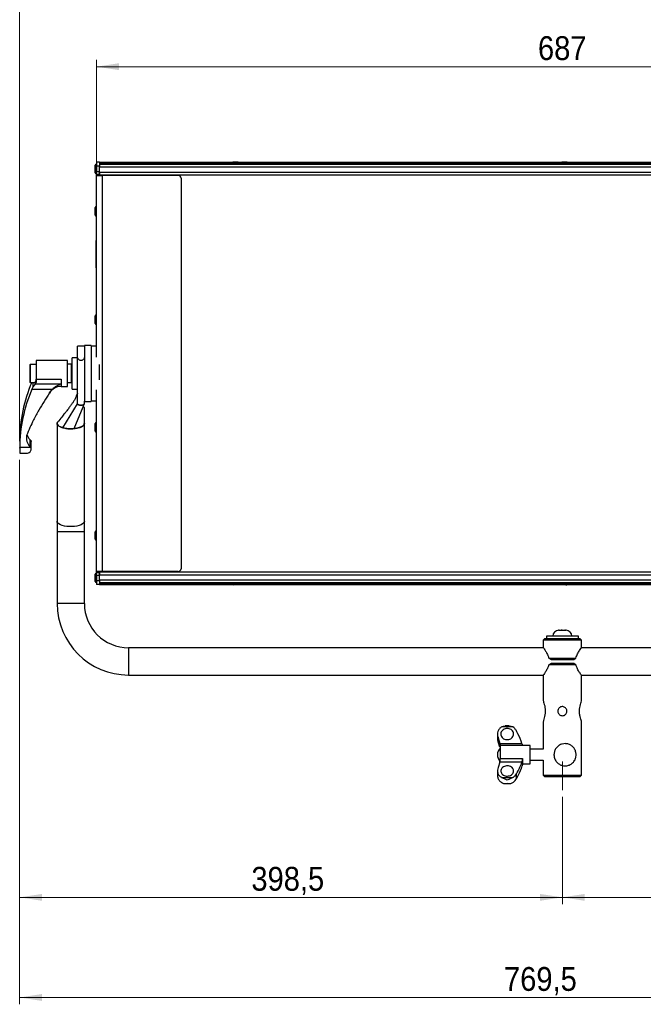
# Model space of a CAD drawing. Header units: millimetres. Extents: x 5 to 589, y 5 to 415.
# Tile 33 of 35: x 406 to 497, y 178 to 322. Entities that reach past the tile are written whole.
import ezdxf

# ---------------------------------------------------------------- set-up
doc = ezdxf.new("R2010")
doc.units = ezdxf.units.MM
doc.linetypes.add('SLD-Centrada-trazos-largos', pattern=[19.05, 15.24, -1.27, 1.27, -1.27])
doc.linetypes.add('SLD-Continua', pattern=[0])
doc.styles.add('SLDTEXTSTYLE1', font='GOTHIC.TTF', dxfattribs={"width": 0.913})
doc.dimstyles.new('SLDDIMSTYLE2', dxfattribs={"dimtxt": 3.5, "dimasz": 3.302, "dimexe": 0, "dimexo": 0.0625, "dimgap": 0.875, "dimtad": 1, "dimlfac": 5, "dimrnd": 1e-09, "dimzin": 12, "dimdsep": 46, "dimtxsty": 'SLDTEXTSTYLE1', "dimsah": 1, "dimcen": 0.09, "dimadec": 0, "dimazin": 3, "dimtfac": 1, "dimtofl": 0, "dimtmove": 0, "dimatfit": 3, "dimfxl": 1, "dimfrac": 2, "dimtolj": 1, "dimtzin": 12, "dimarcsym": 0})

# ---------------------------------------------------------------- blocks, each defined once
blk = doc.blocks.new('_D_3')
at = {"color": 7, "linetype": 'SLD-Continua', "lineweight": 0}
for p, q in [((417.12, 300.41), (417.12, 316.23)), ((417.12, 315.23), (554.52, 315.23)), ((554.52, 300.41), (554.52, 316.23))]:
    blk.add_line(p, q, dxfattribs=at)
at = {"color": 7, "linetype": 'SLD-Continua', "lineweight": 18}
for points in [[(417.12, 315.23), (420.42, 314.72), (420.42, 315.74)], [(554.52, 315.23), (551.22, 315.74), (551.22, 314.72)]]:
    blk.add_solid(points, dxfattribs=at)
at = {"color": 7, "linetype": 'SLD-Continua', "lineweight": 18, "insert": (481.94, 319.7), "char_height": 3.5, "attachment_point": 1, "style": 'SLDTEXTSTYLE1'}
blk.add_mtext('687', dxfattribs=at)
blk = doc.blocks.new('_D_4')
at = {"color": 7, "linetype": 'SLD-Continua', "lineweight": 0}
for p, q in [((405.82, 260.24), (405.82, 328.23)), ((559.72, 263.86), (559.72, 328.23)), ((559.72, 327.23), (405.82, 327.23))]:
    blk.add_line(p, q, dxfattribs=at)
at = {"color": 7, "linetype": 'SLD-Continua', "lineweight": 18}
for points in [[(405.82, 327.23), (409.12, 326.72), (409.12, 327.74)], [(559.72, 327.23), (556.42, 327.74), (556.42, 326.72)]]:
    blk.add_solid(points, dxfattribs=at)
at = {"color": 7, "linetype": 'SLD-Continua', "lineweight": 18, "insert": (476.95, 331.7), "char_height": 3.5, "attachment_point": 1, "style": 'SLDTEXTSTYLE1'}
blk.add_mtext('769,5', dxfattribs=at)
blk = doc.blocks.new('_D_5')
at = {"color": 7, "linetype": 'SLD-Continua', "lineweight": 0}
for p, q in [((405.82, 257.53), (405.82, 192.3)), ((485.52, 208.03), (485.52, 192.3)), ((405.82, 193.3), (485.52, 193.3))]:
    blk.add_line(p, q, dxfattribs=at)
at = {"color": 7, "linetype": 'SLD-Continua', "lineweight": 18}
for points in [[(405.82, 193.3), (409.12, 192.79), (409.12, 193.8)], [(485.52, 193.3), (482.22, 193.8), (482.22, 192.79)]]:
    blk.add_solid(points, dxfattribs=at)
at = {"color": 7, "linetype": 'SLD-Continua', "lineweight": 18, "insert": (439.85, 197.77), "char_height": 3.5, "attachment_point": 1, "style": 'SLDTEXTSTYLE1'}
blk.add_mtext('398,5', dxfattribs=at)
blk = doc.blocks.new('_D_6')
at = {"color": 7, "linetype": 'SLD-Continua', "lineweight": 0}
for p, q in [((559.72, 247.49), (559.72, 192.3)), ((485.52, 208.03), (485.52, 192.3)), ((559.72, 193.3), (485.52, 193.3))]:
    blk.add_line(p, q, dxfattribs=at)
at = {"color": 7, "linetype": 'SLD-Continua', "lineweight": 18}
for points in [[(485.52, 193.3), (488.82, 192.79), (488.82, 193.8)], [(559.72, 193.3), (556.42, 193.8), (556.42, 192.79)]]:
    blk.add_solid(points, dxfattribs=at)
at = {"color": 7, "linetype": 'SLD-Continua', "lineweight": 18, "insert": (518.74, 197.77), "char_height": 3.5, "attachment_point": 1, "style": 'SLDTEXTSTYLE1'}
blk.add_mtext('371', dxfattribs=at)
blk = doc.blocks.new('_D_7')
at = {"color": 7, "linetype": 'SLD-Continua', "lineweight": 0}
for p, q in [((405.82, 257.53), (405.82, 177.6)), ((559.72, 247.49), (559.72, 177.6)), ((559.72, 178.6), (405.82, 178.6))]:
    blk.add_line(p, q, dxfattribs=at)
at = {"color": 7, "linetype": 'SLD-Continua', "lineweight": 18}
for points in [[(405.82, 178.6), (409.12, 178.09), (409.12, 179.11)], [(559.72, 178.6), (556.42, 179.11), (556.42, 178.09)]]:
    blk.add_solid(points, dxfattribs=at)
at = {"color": 7, "linetype": 'SLD-Continua', "lineweight": 18, "insert": (476.95, 183.07), "char_height": 3.5, "attachment_point": 1, "style": 'SLDTEXTSTYLE1'}
blk.add_mtext('769,5', dxfattribs=at)

msp = doc.modelspace()

# ---------------------------------------------------------------- linework, layer by layer
at = {"color": 7, "linetype": 'SLD-Continua', "lineweight": 25}
for p, q in [((416.9224, 299.6516), (416.9224, 300.7516)), ((417.1224, 300.8916), (417.0624, 300.8916)), ((417.0624, 300.1778), (417.0624, 300.8916)), ((417.5224, 301.2016), (417.1224, 301.2016)), ((417.1224, 301.2016), (417.1224, 300.6139)), ((417.5224, 301.2016), (417.5224, 300.6139)), ((437.0116, 301.1714), (417.5224, 301.1714)), ((554.1224, 301.1528), (417.5224, 301.1528)), ((554.1224, 301.1523), (417.5224, 301.1523)), ((417.5224, 301.0852), (554.1224, 301.0852)), ((554.1224, 301.0362), (417.5224, 301.0362)), ((554.1224, 300.8862), (417.5224, 300.8862)), ((554.1224, 300.8833), (417.5224, 300.8833)), ((437.291, 301.2016), (437.1276, 301.2016)), ((437.6839, 301.2016), (437.291, 301.2016)), ((437.9153, 301.2016), (437.6839, 301.2016)), ((437.7699, 301.2298), (437.7699, 301.2016)), ((485.3116, 301.1714), (438.0333, 301.1714)), ((485.5947, 301.2041), (485.5947, 301.2298)), ((486.0199, 301.2016), (485.625, 301.2016)), ((486.2174, 301.2016), (486.0199, 301.2016)), ((533.6116, 301.1714), (486.3333, 301.1714)), ((417.0624, 300.1778), (417.1224, 300.1778)), ((417.0624, 299.5116), (417.0624, 300.1778)), ((417.0624, 299.5116), (417.1224, 299.5116)), ((417.5224, 300.6139), (417.1224, 300.6139)), ((417.1224, 300.6139), (417.1224, 299.8639)), ((417.1224, 299.8639), (417.5224, 299.8639)), ((417.1224, 299.4139), (417.1224, 299.8639)), ((417.5224, 299.4139), (417.1224, 299.4139)), ((417.1224, 299.4139), (417.1224, 299.3139)), ((417.1224, 299.3139), (417.5224, 299.3139)), ((417.1224, 299.2639), (417.1224, 299.3139)), ((417.1224, 299.2639), (417.9224, 299.2639)), ((417.1224, 272.6016), (417.1224, 299.2639)), ((417.5224, 299.8639), (417.5224, 300.6139)), ((417.5224, 300.5138), (554.1224, 300.5138)), ((417.5224, 299.4139), (417.5224, 299.8639)), ((417.5224, 299.7639), (554.1224, 299.7639)), ((417.5224, 299.7639), (417.5224, 299.3616)), ((417.5224, 299.3616), (554.1224, 299.3616)), ((417.5224, 299.3616), (417.5224, 299.3016)), ((417.5224, 299.3016), (417.5224, 299.2639)), ((554.1224, 299.3016), (417.5224, 299.3016)), ((417.5271, 300.5664), (417.5296, 300.5606)), ((417.9224, 299.2639), (417.9224, 241.1393)), ((429.1224, 299.2639), (417.9224, 299.2639)), ((429.5224, 298.8639), (429.5224, 241.5393)), ((416.9224, 293.4516), (416.9224, 294.5516)), ((417.1224, 294.6916), (417.0624, 294.6916)), ((417.0624, 293.9778), (417.0624, 294.6916)), ((417.0624, 293.9778), (417.1224, 293.9778)), ((417.0624, 293.3116), (417.0624, 293.9778)), ((417.0624, 293.3116), (417.1224, 293.3116)), ((417.1224, 289.7232), (417.0224, 289.7232)), ((417.0224, 289.7232), (417.0224, 289.5232)), ((417.0224, 289.5232), (417.1224, 289.5232)), ((417.0224, 289.5232), (417.0224, 285.9232)), ((417.1224, 285.9232), (417.0224, 285.9232)), ((417.0224, 285.9232), (417.0224, 285.7232)), ((417.0224, 285.7232), (417.1224, 285.7232)), ((416.9224, 277.5516), (416.9224, 278.6516)), ((417.1224, 278.7916), (417.0624, 278.7916)), ((417.0624, 278.0778), (417.0624, 278.7916)), ((417.0624, 278.0778), (417.1224, 278.0778)), ((417.0624, 277.4116), (417.0624, 278.0778)), ((417.0624, 277.4116), (417.1224, 277.4116)), ((415.3224, 274.2016), (414.3224, 274.2016)), ((414.3224, 272.6088), (414.3224, 274.2016)), ((416.3224, 274.3016), (415.3224, 274.3016)), ((415.3224, 274.3016), (415.3224, 266.1255)), ((416.3224, 274.3016), (416.3224, 266.1016)), ((417.1224, 274.2016), (416.3224, 274.2016)), ((412.8224, 272.1016), (408.2524, 272.1016)), ((408.2524, 272.1016), (408.2524, 269.0516)), ((412.8224, 269.4592), (412.8224, 272.1016)), ((414.3224, 272.5016), (413.5224, 272.5016)), ((413.5224, 267.9016), (413.5224, 272.5016)), ((414.3224, 270.4656), (414.3224, 272.6088)), ((408.2524, 271.5316), (407.3844, 271.5316)), ((407.3844, 271.5316), (407.3844, 269.6819)), ((413.4414, 271.5516), (412.8224, 271.5516)), ((413.5224, 271.4706), (413.4414, 271.5516)), ((413.4414, 269.6741), (413.4414, 271.5516)), ((414.3224, 268.3746), (414.3224, 270.4656)), ((417.5224, 269.2818), (417.5224, 271.5058)), ((407.3844, 269.6819), (407.3844, 268.8716)), ((407.3844, 268.8716), (407.9982, 268.8716)), ((407.7894, 268.2552), (407.7894, 268.8716)), ((408.2646, 269.3473), (411.8924, 269.3473)), ((411.8924, 269.3218), (408.2658, 269.3218)), ((411.8924, 269.3473), (411.8924, 269.3218)), ((411.8924, 269.3218), (411.8924, 268.6577)), ((412.8224, 268.3016), (412.8224, 269.4592)), ((412.8224, 268.8516), (413.4414, 268.8516)), ((413.4414, 268.8516), (413.4414, 269.6741)), ((413.4414, 268.8516), (413.5224, 268.9326)), ((407.6061, 267.8579), (407.7894, 268.2552)), ((410.6101, 267.8579), (407.6061, 267.8579)), ((408.1155, 268.6577), (411.8924, 268.6577)), ((410.2161, 267.3396), (410.6101, 267.8579)), ((411.8924, 268.6577), (411.8924, 268.6209)), ((411.8924, 268.6209), (411.8924, 268.2976)), ((411.8924, 268.3016), (412.8224, 268.3016)), ((413.5224, 267.9016), (414.3224, 267.9016)), ((414.3224, 265.7565), (414.3224, 268.3746)), ((417.1224, 241.1393), (417.1224, 267.8016)), ((410.2161, 267.3286), (410.2161, 267.3396)), ((414.3224, 267.3194), (414.1288, 266.8401)), ((414.3224, 267.3296), (414.1301, 266.8433)), ((415.3224, 265.7565), (415.3224, 266.1255)), ((415.3224, 266.1016), (416.3224, 266.1016)), ((416.3224, 266.2016), (417.1224, 266.2016)), ((412.1369, 262.2266), (414.3224, 265.7565)), ((413.8198, 262.099), (415.1259, 265.2782)), ((415.1271, 265.2811), (415.2914, 265.6716)), ((415.3054, 265.7049), (415.314, 265.7254)), ((415.3224, 265.7381), (415.3224, 265.7565)), ((411.3224, 262.8559), (411.3224, 248.4939)), ((415.3224, 248.4939), (415.3224, 262.8559)), ((416.9224, 261.7516), (416.9224, 262.8516)), ((417.1224, 262.9916), (417.0624, 262.9916)), ((417.0624, 262.2778), (417.0624, 262.9916)), ((417.0624, 262.2778), (417.1224, 262.2778)), ((417.0624, 261.6116), (417.0624, 262.2778)), ((417.0624, 261.6116), (417.1224, 261.6116)), ((405.8228, 260.3715), (405.8224, 260.2894)), ((405.8224, 260.2894), (405.8224, 259.2367)), ((407.2923, 260.4995), (407.2923, 259.4445)), ((407.4185, 260.3854), (407.4185, 259.3304)), ((407.5224, 259.148), (407.5224, 260.1926)), ((405.8224, 259.2367), (405.8228, 259.3166)), ((405.8224, 259.2367), (405.8224, 258.5342)), ((407.4373, 259.3166), (405.8228, 259.3166)), ((407.5224, 259.1262), (407.5224, 259.148)), ((405.8849, 258.494), (406.8656, 258.494)), ((411.3224, 248.4939), (411.3224, 246.931)), ((415.3224, 246.931), (415.3224, 248.4939)), ((411.3224, 246.931), (411.3224, 236.431)), ((415.3224, 246.931), (411.3224, 246.931)), ((415.3224, 236.431), (415.3224, 246.931)), ((416.9224, 245.8516), (416.9224, 246.9516)), ((417.1224, 247.0916), (417.0624, 247.0916)), ((417.0624, 246.3778), (417.0624, 247.0916)), ((417.0624, 246.3778), (417.1224, 246.3778)), ((417.0624, 245.7116), (417.0624, 246.3778)), ((417.0624, 245.7116), (417.1224, 245.7116)), ((416.9224, 239.6516), (416.9224, 240.7516)), ((417.1224, 240.8916), (417.0624, 240.8916)), ((417.0624, 240.1778), (417.0624, 240.8916)), ((417.0624, 240.1778), (417.1224, 240.1778)), ((417.0624, 239.5116), (417.0624, 240.1778)), ((417.9224, 241.1393), (417.1224, 241.1393)), ((417.1224, 241.0893), (417.1224, 241.1393)), ((417.5224, 241.0893), (417.1224, 241.0893)), ((417.1224, 241.0893), (417.1224, 240.9893)), ((417.1224, 240.9893), (417.5224, 240.9893)), ((417.1224, 240.5393), (417.1224, 240.9893)), ((417.5224, 240.5393), (417.1224, 240.5393)), ((417.1224, 240.5393), (417.1224, 239.7893)), ((417.5224, 241.1393), (417.5224, 241.1016)), ((417.5224, 241.1016), (554.1224, 241.1016)), ((417.5224, 241.1016), (417.5224, 241.0416)), ((554.1224, 241.0416), (417.5224, 241.0416)), ((417.5224, 241.0416), (417.5224, 240.6393)), ((417.5224, 240.5393), (417.5224, 240.9893)), ((417.5224, 240.6393), (554.1224, 240.6393)), ((417.5224, 239.7893), (417.5224, 240.5393)), ((429.1224, 241.1393), (417.9224, 241.1393)), ((417.0624, 239.5116), (417.1224, 239.5116)), ((417.1224, 239.7893), (417.5224, 239.7893)), ((417.1224, 239.7893), (417.1224, 239.2016)), ((417.5224, 239.2016), (417.1224, 239.2016)), ((417.5224, 239.8893), (554.1224, 239.8893)), ((417.5224, 239.7893), (417.5224, 239.2016)), ((417.5224, 239.5198), (554.1224, 239.5198)), ((417.5224, 239.5169), (554.1224, 239.5169)), ((417.5224, 239.3669), (554.1224, 239.3669)), ((554.1224, 239.318), (417.5224, 239.318)), ((417.5224, 239.2508), (554.1224, 239.2508)), ((417.5224, 239.2503), (554.1224, 239.2503)), ((417.5224, 239.2317), (437.0116, 239.2317)), ((437.1295, 239.2016), (437.3609, 239.2016)), ((437.2749, 239.1733), (437.2749, 239.2016)), ((437.3609, 239.2016), (437.7539, 239.2016)), ((437.7539, 239.2016), (437.9173, 239.2016)), ((438.0333, 239.2317), (485.3116, 239.2317)), ((485.4274, 239.2016), (485.6249, 239.2016)), ((485.6249, 239.2016), (486.0199, 239.2016)), ((486.0501, 239.1991), (486.0501, 239.1733)), ((486.3333, 239.2317), (533.6116, 239.2317)), ((415.3224, 236.431), (411.3224, 236.431)), ((483.1744, 231.631), (483.1744, 231.231)), ((483.191, 231.631), (483.1744, 231.631)), ((487.8704, 231.631), (483.191, 231.631)), ((484.9758, 232.494), (484.9944, 232.495)), ((485.0477, 232.495), (484.9758, 232.494)), ((484.9944, 232.495), (485.0695, 232.495)), ((485.4102, 232.494), (485.3383, 232.495)), ((485.3733, 232.495), (485.5442, 232.495)), ((485.5006, 232.495), (485.4102, 232.494)), ((485.9567, 232.494), (485.8663, 232.495)), ((485.9013, 232.495), (485.9971, 232.495)), ((485.9753, 232.495), (485.9567, 232.494)), ((485.9753, 232.495), (486.0482, 232.495)), ((486.0482, 232.495), (486.0488, 232.495)), ((487.8704, 231.231), (487.8704, 231.631)), ((482.7367, 229.931), (421.8224, 229.931)), ((421.8224, 229.931), (421.8224, 227.931)), ((482.9224, 231.231), (482.7224, 231.031)), ((482.7224, 231.031), (482.7224, 229.951)), ((488.3224, 231.031), (482.7224, 231.031)), ((488.1224, 231.231), (482.9224, 231.231)), ((488.3224, 231.031), (488.1224, 231.231)), ((549.2224, 229.931), (488.3081, 229.931)), ((488.3224, 229.9474), (488.3224, 231.031)), ((483.52, 228.431), (487.5248, 228.431)), ((483.52, 228.431), (483.8582, 228.231)), ((487.1866, 228.231), (487.5248, 228.431)), ((421.8224, 227.931), (421.8224, 225.931)), ((483.8582, 227.631), (483.52, 227.431)), ((487.5248, 227.431), (483.52, 227.431)), ((483.8582, 228.231), (487.1866, 228.231)), ((487.1866, 227.631), (483.8582, 227.631)), ((487.5248, 227.431), (487.1866, 227.631)), ((421.8224, 225.931), (482.7367, 225.931)), ((482.7224, 225.9146), (482.7224, 222.1974)), ((488.3081, 225.931), (549.2224, 225.931)), ((488.3224, 222.2084), (488.3224, 225.9146)), ((478.2277, 218.3253), (476.6218, 218.3253)), ((477.7061, 218.4558), (477.1435, 218.4558)), ((482.7224, 219.0515), (482.7224, 215.031)), ((488.3224, 211.231), (488.3224, 219.0615)), ((475.9848, 217.269), (475.9848, 216.6038)), ((476.1174, 216.7324), (476.3365, 215.8732)), ((476.1174, 216.114), (476.1174, 216.7324)), ((476.3365, 215.3244), (476.1174, 216.114)), ((476.3365, 215.8732), (479.5912, 215.8732)), ((476.3912, 215.5802), (476.3912, 213.6913)), ((479.6848, 215.5802), (476.3912, 215.5802)), ((480.7848, 215.581), (479.6848, 215.581)), ((480.7848, 214.9517), (480.7848, 215.581)), ((482.7224, 215.031), (480.7848, 215.031)), ((480.7848, 212.881), (480.7848, 214.9517)), ((476.3365, 213.1376), (476.1174, 212.348)), ((479.5912, 213.1376), (476.3365, 213.1376)), ((476.3912, 213.6913), (479.6848, 213.6913)), ((479.6848, 213.6913), (479.6848, 212.881)), ((479.6848, 212.881), (480.7848, 212.881)), ((480.7848, 213.431), (482.7224, 213.431)), ((482.7224, 213.431), (482.7224, 211.231)), ((475.9848, 211.8562), (475.9848, 211.192)), ((478.772, 210.7437), (478.772, 211.4419)), ((482.7224, 211.231), (482.9224, 211.031)), ((482.7224, 211.231), (488.3224, 211.231)), ((482.9224, 211.031), (488.1224, 211.031)), ((488.1224, 211.031), (488.3224, 211.231)), ((476.6218, 210.8841), (478.2277, 210.8841)), ((477.1435, 210.0062), (477.7061, 210.0062))]:
    msp.add_line(p, q, dxfattribs=at)
at = {"color": 7, "linetype": 'SLD-Centrada-trazos-largos', "lineweight": 18}
msp.add_line((485.5224, 209.031), (485.5224, 213.231), dxfattribs=at)
at = {"color": 7, "linetype": 'SLD-Continua', "lineweight": 25, "flags": 128}
for points in [[(414.3224, 265.7565), (414.3605, 265.6817), (414.4689, 265.6184), (414.6311, 265.576), (414.8224, 265.5611), (415.0138, 265.576), (415.176, 265.6184), (415.2844, 265.6817), (415.3075, 265.7092)], [(414.3224, 265.7381), (414.3605, 265.6633), (414.4689, 265.5999), (414.6311, 265.5576), (414.8224, 265.5427), (415.0138, 265.5576), (415.176, 265.5999), (415.2844, 265.6633), (415.3224, 265.7381)], [(415.3029, 262.9648), (415.3202, 262.8931), (415.3021, 262.7447), (415.2124, 262.6003), (415.0545, 262.4652), (414.8339, 262.3442), (414.5587, 262.2417), (414.2389, 262.1613), (413.8859, 262.1061), (413.5125, 262.078), (413.1323, 262.078), (412.759, 262.1061), (412.406, 262.1613), (412.0861, 262.2417), (411.8109, 262.3442), (411.5904, 262.4652), (411.4324, 262.6003), (411.3428, 262.7447), (411.3247, 262.8931), (411.3788, 263.0402), (411.5032, 263.1806), (411.6119, 263.2609)], [(415.3224, 248.4939), (415.3021, 248.3827), (415.2124, 248.2383), (415.0545, 248.1032), (414.8339, 247.9822), (414.5587, 247.8796), (414.2389, 247.7993), (413.8859, 247.7441), (413.5125, 247.716), (413.1323, 247.716), (412.759, 247.7441), (412.406, 247.7993), (412.0861, 247.8796), (411.8109, 247.9822), (411.5904, 248.1032), (411.4324, 248.2383), (411.3428, 248.3827), (411.3224, 248.4939)]]:
    msp.add_lwpolyline(points, dxfattribs=at)
at = {"color": 7, "linetype": 'SLD-Continua', "lineweight": 25}
for centre, radius, start, end in [((417.0624, 300.7516), 0.14, 90, 180), ((437.5224, 299.4454), 1.8, 102.676405, 108.463032), ((437.5224, 299.4454), 1.8, 71.536968, 79.005014), ((485.8224, 299.4454), 1.8, 102.681473, 108.463032), ((485.8224, 299.4454), 1.8, 71.536968, 77.323595), ((417.0624, 299.6516), 0.14, 180, 270), ((429.1224, 298.8639), 0.4, 0, 90), ((417.0624, 294.5516), 0.14, 90, 180), ((417.0624, 293.4516), 0.14, 180, 270), ((417.0624, 278.6516), 0.14, 90, 180), ((417.0624, 277.5516), 0.14, 180, 270), ((407.3844, 271.4696), 0.062, 90, 180), ((427.9802, 260.2022), 22.1581, 156.96766, 179.562144), ((407.3844, 268.9336), 0.062, 180, 270), ((406.5823, 269.2533), 1.6849, 2.330531, 3.199679), ((427.9819, 259.147), 22.1597, 156.852786, 179.561706), ((411.8944, 266.3596), 1.938, 90.059129, 150), ((428.3642, 252.74), 23.0937, 152.574289, 158.738161), ((417.0624, 262.8516), 0.14, 90, 180), ((417.0624, 261.7516), 0.14, 180, 270), ((408.8763, 260.7669), 2.0634, 170.301109, 219.856037), ((408.9311, 261.8511), 2.1242, 196.514833, 219.5146), ((407.7401, 260.868), 0.5799, 219.454048, 236.324232), ((407.2798, 260.1779), 0.2496, 50.872453, 56.233399), ((407.7401, 259.813), 0.5799, 219.454048, 236.324232), ((407.2798, 259.123), 0.2496, 50.872453, 56.233399), ((417.0624, 246.9516), 0.14, 90, 180), ((417.0624, 245.8516), 0.14, 180, 270), ((429.1224, 241.5393), 0.4, 270, 0), ((417.0624, 240.7516), 0.14, 90, 180), ((417.0624, 239.6516), 0.14, 180, 270), ((437.5224, 240.9577), 1.8, 251.536968, 259.005014), ((437.5224, 240.9577), 1.8, 282.676405, 288.463032), ((485.8224, 240.9577), 1.8, 251.536968, 257.323595), ((485.8224, 240.9577), 1.8, 282.681473, 288.463032), ((421.8224, 236.431), 10.5, 180, 270), ((421.8224, 236.431), 6.5, 180, 270), ((484.9864, 231.631), 0.864, 90, 180), ((486.0584, 231.631), 0.864, 0, 90), ((477.3233, 214.231), 1.3385, 134.134885, 180), ((477.3233, 214.231), 1.3385, 180, 223.870983)]:
    msp.add_arc(centre, radius, start, end, dxfattribs=at)
for points, knots in [([(417.5585, 300.6207), (417.5532, 300.6117), (417.5428, 300.5936), (417.5323, 300.5755), (417.5271, 300.5665)], [0, 0, 0, 0, 0.50076887, 1, 1, 1, 1]), ([(437.7703, 301.2199), (437.7702, 301.2201), (437.7693, 301.2213), (437.7731, 301.2225), (437.7823, 301.2231), (437.7971, 301.2222), (437.8166, 301.22), (437.8395, 301.2166), (437.8568, 301.2135), (437.8655, 301.212)], [0, 0, 0, 0, 0.02734088, 0.18963637, 0.35098443, 0.51445308, 0.67719822, 0.83855352, 1, 1, 1, 1]), ([(437.8655, 301.212), (437.8731, 301.2105), (437.8884, 301.2077), (437.905, 301.2043), (437.9155, 301.202), (437.9154, 301.2017), (437.9153, 301.2016)], [0, 0, 0, 0, 0.24882638, 0.5016569, 0.74677507, 1, 1, 1, 1]), ([(485.4854, 301.212), (485.4775, 301.2105), (485.4614, 301.2077), (485.4428, 301.2043), (485.43, 301.202), (485.4283, 301.2017), (485.4274, 301.2016)], [0, 0, 0, 0, 0.24882638, 0.5016569, 0.74677507, 1, 1, 1, 1]), ([(485.5897, 301.213), (485.5917, 301.2145), (485.5957, 301.2175), (485.5943, 301.2206), (485.5877, 301.2225), (485.5754, 301.2231), (485.5583, 301.2222), (485.5367, 301.22), (485.5123, 301.2166), (485.4944, 301.2135), (485.4854, 301.212)], [0, 0, 0, 0, 0.12559041, 0.25056838, 0.37561668, 0.49993499, 0.62588722, 0.75128197, 0.87560586, 1, 1, 1, 1]), ([(485.625, 301.2016), (485.6176, 301.2017), (485.6027, 301.2021), (485.5891, 301.2046), (485.5836, 301.2084), (485.5877, 301.2114), (485.5897, 301.213)], [0, 0, 0, 0, 0.24738244, 0.49986467, 0.75067775, 1, 1, 1, 1]), ([(415.3224, 272.6088), (415.3131, 272.5397), (415.2954, 272.4088), (415.1774, 272.2464), (415.0384, 272.1448), (414.917, 272.1047), (414.7985, 272.0951), (414.6789, 272.115), (414.5497, 272.1807), (414.438, 272.2839), (414.3445, 272.4307), (414.3303, 272.5453), (414.3224, 272.6088)], [0, 0, 0, 0, 0.14742234, 0.27928039, 0.37682696, 0.45868971, 0.49983161, 0.58265064, 0.66514474, 0.75515692, 0.86430305, 1, 1, 1, 1]), ([(407.3224, 271.4668), (407.3224, 271.4677), (407.3224, 271.4818), (407.3224, 271.3904), (407.3224, 271.1681), (407.3224, 270.9107), (407.3224, 270.68), (407.3224, 270.4289), (407.3224, 270.0972), (407.3224, 269.6941), (407.3224, 269.3519), (407.3224, 269.1397), (407.3224, 269.0182), (407.3224, 268.9428), (407.3224, 268.9369), (407.3224, 268.9339)], [0, 0, 0, 0, 0.00772608, 0.12652947, 0.24533286, 0.30928681, 0.37459795, 0.43990909, 0.50386304, 0.62266643, 0.74146982, 0.80542377, 0.87073491, 0.93604605, 1, 1, 1, 1]), ([(407.9982, 268.8721), (407.9985, 268.872), (408.0202, 268.8534), (408.1132, 268.9261), (408.2083, 269.0743), (408.2416, 269.2332), (408.2524, 269.2846)], [0, 0, 0, 0, 0.00382852, 0.37125457, 0.79636677, 1, 1, 1, 1]), ([(408.2658, 269.3218), (408.2601, 269.1748), (408.25, 268.9153), (408.1562, 268.7356), (408.1155, 268.6577)], [0, 0, 0, 0, 0.56649503, 1, 1, 1, 1]), ([(408.2524, 269.0516), (408.2611, 269.1397), (408.2706, 269.2354), (408.265, 269.3391), (408.2646, 269.3473)], [0, 0, 0, 0, 0.9207189, 1, 1, 1, 1]), ([(408.1155, 268.6577), (408.0479, 268.5568), (407.9598, 268.4251), (407.8217, 268.2873), (407.7894, 268.2552)], [0, 0, 0, 0, 0.766299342, 1, 1, 1, 1]), ([(411.8924, 268.6209), (411.8718, 268.6184), (411.7729, 268.6065), (411.4356, 268.4388), (411.0069, 268.22), (410.6972, 267.9374), (410.6101, 267.8579)], [0, 0, 0, 0, 0.0387361, 0.18587124, 0.77099755, 1, 1, 1, 1]), ([(410.2161, 267.3396), (409.9421, 266.9265), (409.394, 266.0999), (408.5937, 264.7855), (408.1168, 263.8624), (407.866, 263.3769)], [0, 0, 0, 0, 0.32140469, 0.64310098, 1, 1, 1, 1]), ([(414.1288, 266.8401), (414.06, 266.6862), (413.9232, 266.3804), (413.6815, 266.0032), (413.4663, 265.6931), (413.2824, 265.4393), (413.1261, 265.2297), (412.9464, 264.9939), (412.7134, 264.6946), (412.3872, 264.2839), (411.9476, 263.7397), (411.6086, 263.3269), (411.4167, 263.0932)], [0, 0, 0, 0, 0.10821235, 0.21500498, 0.30213357, 0.36105099, 0.41311475, 0.46603953, 0.54716298, 0.65264983, 0.80339875, 1, 1, 1, 1]), ([(415.1283, 265.2255), (415.1263, 265.2253), (415.109, 265.2239), (415.118, 265.2527), (415.1259, 265.2782)], [0, 0, 0, 0, 0.11412103, 1, 1, 1, 1]), ([(415.3228, 262.8546), (415.3227, 263.3184), (415.3227, 263.9968), (415.3225, 264.7149), (415.3225, 264.9861), (415.3225, 265.0517), (415.3224, 265.0925), (415.3218, 265.1618), (415.315, 265.2147), (415.2999, 265.24), (415.2755, 265.2353), (415.266, 265.2334)], [0, 0, 0, 0, 0.45611126, 0.66721215, 0.71088624, 0.72150066, 0.73259652, 0.75798094, 0.82917791, 0.93347142, 1, 1, 1, 1]), ([(411.4211, 263.0928), (411.4133, 263.085), (411.3648, 263.0363), (411.3284, 262.9416), (411.3111, 262.7699), (411.4114, 262.5986), (411.612, 262.4438), (411.7794, 262.3557), (411.9548, 262.2828), (412.0677, 262.2479), (412.1369, 262.2266)], [0, 0, 0, 0, 0.02600797, 0.16140175, 0.29223587, 0.55656711, 0.69156422, 0.82651447, 0.89382218, 1, 1, 1, 1]), ([(412.1369, 262.2266), (412.331, 262.1817), (412.7193, 262.0918), (413.3237, 262.0624), (413.6819, 262.0889), (413.8198, 262.099)], [0, 0, 0, 0, 0.38084306, 0.76167878, 1, 1, 1, 1]), ([(413.8198, 262.099), (414.0328, 262.1293), (414.4589, 262.1898), (414.948, 262.3788), (415.2677, 262.6075), (415.299, 262.7752), (415.3139, 262.8551)], [0, 0, 0, 0, 0.256408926, 0.512867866, 0.767792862, 1, 1, 1, 1]), ([(407.4373, 260.3715), (407.4565, 260.3524), (407.4948, 260.3143), (407.5192, 260.2486), (407.5216, 260.2071), (407.5224, 260.1926)], [0, 0, 0, 0, 0.39341664, 0.78690859, 1, 1, 1, 1]), ([(406.8656, 258.4942), (406.866, 258.4941), (406.9522, 258.4841), (407.1262, 258.5236), (407.3472, 258.6414), (407.4957, 258.857), (407.5141, 259.0423), (407.5224, 259.1262)], [0, 0, 0, 0, 0.00103442, 0.25306125, 0.55529242, 0.79863557, 1, 1, 1, 1]), ([(407.5224, 259.148), (407.5197, 259.1722), (407.5143, 259.2208), (407.4788, 259.279), (407.4481, 259.3068), (407.4373, 259.3166)], [0, 0, 0, 0, 0.39336764, 0.78682109, 1, 1, 1, 1]), ([(405.8224, 258.5342), (405.8274, 258.5145), (405.8341, 258.4881), (405.8747, 258.5), (405.8849, 258.5031)], [0, 0, 0, 0, 0.74810412, 1, 1, 1, 1]), ([(417.5228, 239.7823), (417.528, 239.7914), (417.5385, 239.8095), (417.549, 239.8276), (417.5542, 239.8366)], [0, 0, 0, 0, 0.50005614, 1, 1, 1, 1]), ([(417.5489, 239.8541), (417.5499, 239.8465), (417.5517, 239.8322), (417.5534, 239.8387), (417.5542, 239.8417)], [0, 0, 0, 0, 0.53195506, 1, 1, 1, 1]), ([(437.1794, 239.1912), (437.1718, 239.1926), (437.1564, 239.1955), (437.1398, 239.1988), (437.1293, 239.2011), (437.1294, 239.2014), (437.1295, 239.2016)], [0, 0, 0, 0, 0.24882638, 0.5016569, 0.74677507, 1, 1, 1, 1]), ([(437.2746, 239.1833), (437.2747, 239.1831), (437.2755, 239.1818), (437.2717, 239.1807), (437.2625, 239.1801), (437.2477, 239.1809), (437.2282, 239.1831), (437.2053, 239.1865), (437.188, 239.1896), (437.1794, 239.1912)], [0, 0, 0, 0, 0.02734088, 0.18963637, 0.35098443, 0.51445308, 0.67719822, 0.83855352, 1, 1, 1, 1]), ([(486.0199, 239.2016), (486.0272, 239.2014), (486.0421, 239.2011), (486.0557, 239.1985), (486.0613, 239.1948), (486.0572, 239.1917), (486.0551, 239.1902)], [0, 0, 0, 0, 0.24738244, 0.49986467, 0.75067775, 1, 1, 1, 1]), ([(486.0551, 239.1902), (486.0531, 239.1886), (486.0492, 239.1856), (486.0506, 239.1825), (486.0571, 239.1806), (486.0694, 239.1801), (486.0866, 239.1809), (486.1081, 239.1831), (486.1326, 239.1865), (486.1505, 239.1896), (486.1594, 239.1912)], [0, 0, 0, 0, 0.12559041, 0.25056838, 0.37561668, 0.49993499, 0.62588722, 0.75128197, 0.87560586, 1, 1, 1, 1]), ([(486.1594, 239.1912), (486.1674, 239.1926), (486.1834, 239.1955), (486.202, 239.1988), (486.2149, 239.2011), (486.2166, 239.2014), (486.2174, 239.2016)], [0, 0, 0, 0, 0.24882638, 0.5016569, 0.74677507, 1, 1, 1, 1]), ([(482.7224, 229.951), (482.7352, 229.9335), (482.7606, 229.8986), (482.9459, 229.6332), (483.1563, 229.2991), (483.3417, 228.9403), (483.4549, 228.6678), (483.5041, 228.4888), (483.52, 228.431)], [0, 0, 0, 0, 0.21314207, 0.42549229, 0.65730345, 0.79330828, 0.93333468, 1, 1, 1, 1]), ([(487.5248, 228.431), (487.557, 228.5397), (487.6225, 228.7609), (487.8036, 229.1487), (488.0384, 229.5442), (488.2259, 229.8158), (488.3007, 229.921), (488.3326, 229.9653), (488.3207, 229.9486), (488.3198, 229.9474)], [0, 0, 0, 0, 0.126606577, 0.257540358, 0.512398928, 0.7500868, 0.867923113, 0.990394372, 1, 1, 1, 1]), ([(483.52, 227.431), (483.4878, 227.3223), (483.4223, 227.1011), (483.2412, 226.7133), (483.0064, 226.3178), (482.8189, 226.0462), (482.7441, 225.941), (482.7122, 225.8967), (482.7241, 225.9134), (482.725, 225.9146)], [0, 0, 0, 0, 0.12660658, 0.25754036, 0.51239893, 0.7500868, 0.86792311, 0.99039437, 1, 1, 1, 1]), ([(488.3198, 225.9146), (488.3102, 225.9278), (488.2907, 225.9545), (488.1245, 226.1914), (487.9255, 226.5011), (487.7423, 226.8415), (487.6115, 227.131), (487.5511, 227.34), (487.5248, 227.431)], [0, 0, 0, 0, 0.195492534, 0.39632553, 0.623706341, 0.757240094, 0.894388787, 1, 1, 1, 1]), ([(482.7299, 222.1974), (482.7276, 222.1922), (482.7155, 222.1649), (482.7729, 221.9718), (482.8719, 221.6266), (482.9817, 221.1443), (483.0219, 220.5996), (482.9722, 220.0786), (482.8706, 219.6241), (482.7537, 219.2427), (482.7331, 219.1153), (482.7228, 219.0515)], [0, 0, 0, 0, 0.025648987, 0.135789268, 0.253389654, 0.382561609, 0.510775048, 0.626830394, 0.7435034, 0.871558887, 1, 1, 1, 1]), ([(484.8577, 220.631), (484.8649, 220.7046), (484.8791, 220.8516), (484.9901, 221.0482), (485.1552, 221.2004), (485.3646, 221.2899), (485.5904, 221.3046), (485.8058, 221.2456), (485.9904, 221.1203), (486.1257, 220.9394), (486.1937, 220.7223), (486.1859, 220.4971), (486.1065, 220.289), (485.9635, 220.1171), (485.7632, 219.9962), (485.5311, 219.9524), (485.3018, 219.991), (485.1049, 220.0979), (484.9537, 220.2641), (484.8701, 220.4523), (484.8613, 220.5794), (484.8577, 220.631)], [0, 0, 0, 0, 0.052654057, 0.10527163, 0.158830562, 0.213045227, 0.266257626, 0.318413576, 0.371016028, 0.424902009, 0.478988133, 0.531778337, 0.583820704, 0.636801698, 0.69095582, 0.749915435, 0.802593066, 0.855236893, 0.908765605, 0.96298919, 1, 1, 1, 1]), ([(488.3166, 219.0615), (488.3184, 219.0651), (488.3312, 219.0899), (488.2757, 219.277), (488.1778, 219.6183), (488.0666, 220.0962), (488.0229, 220.6404), (488.0685, 221.162), (488.1725, 221.6256), (488.2753, 221.9863), (488.338, 222.1888), (488.3214, 222.2078), (488.3209, 222.2084)], [0, 0, 0, 0, 0.01903392, 0.13145734, 0.24845789, 0.37727515, 0.50589077, 0.62228949, 0.73859936, 0.86622904, 0.99592471, 1, 1, 1, 1]), ([(476.6218, 218.3253), (476.4962, 218.2338), (476.2451, 218.0509), (476.0259, 217.6565), (475.9581, 217.2268), (476.0286, 216.9127), (476.1054, 216.7567), (476.1174, 216.7324)], [0, 0, 0, 0, 0.23808519, 0.47613637, 0.71508209, 0.95561512, 1, 1, 1, 1]), ([(476.6218, 218.3253), (476.6771, 218.3521), (476.8, 218.4117), (476.9754, 218.4568), (477.0959, 218.445), (477.1435, 218.4404)], [0, 0, 0, 0, 0.33107027, 0.73570366, 1, 1, 1, 1]), ([(477.7061, 218.4404), (477.7536, 218.445), (477.8741, 218.4568), (478.0495, 218.4117), (478.1724, 218.3521), (478.2277, 218.3253)], [0, 0, 0, 0, 0.26429635, 0.66893441, 1, 1, 1, 1]), ([(478.772, 217.7183), (478.7012, 217.8488), (478.5713, 218.0879), (478.3351, 218.2511), (478.2277, 218.3253)], [0, 0, 0, 0, 0.54557393, 1, 1, 1, 1]), ([(478.3521, 217.1535), (478.3269, 217.0631), (478.2766, 216.8823), (478.077, 216.6583), (477.8115, 216.5024), (477.5003, 216.4333), (477.1811, 216.4584), (476.8893, 216.5751), (476.6579, 216.7702), (476.5129, 217.0216), (476.4707, 217.301), (476.5361, 217.5769), (476.7017, 217.8183), (476.9488, 217.9978), (477.2496, 218.0953), (477.5701, 218.0998), (477.8742, 218.0107), (478.128, 217.8381), (478.3009, 217.6017), (478.3709, 217.3611), (478.3573, 217.2112), (478.3521, 217.1535)], [0, 0, 0, 0, 0.05368873, 0.10737745, 0.16106618, 0.21475491, 0.26844363, 0.32213236, 0.37582109, 0.42950982, 0.48319854, 0.53688727, 0.590576, 0.64426472, 0.69795345, 0.75164218, 0.8053309, 0.85901963, 0.91270836, 0.96639708, 1, 1, 1, 1]), ([(479.5912, 215.8732), (479.4136, 216.359), (479.1831, 216.9897), (478.8489, 217.5821), (478.772, 217.7183)], [0, 0, 0, 0, 0.77001292, 1, 1, 1, 1]), ([(475.987, 216.5783), (475.9865, 216.5753), (475.9633, 216.4416), (476.0303, 216.2796), (476.1056, 216.1363), (476.1174, 216.114)], [0, 0, 0, 0, 0.01939131, 0.84723951, 1, 1, 1, 1]), ([(476.3365, 215.8732), (476.3465, 215.8212), (476.3667, 215.7171), (476.3869, 215.6086), (476.3898, 215.5899), (476.3912, 215.5802)], [0, 0, 0, 0, 0.325461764, 0.651106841, 1, 1, 1, 1]), ([(479.5912, 215.8732), (479.6078, 215.8211), (479.6412, 215.7166), (479.6771, 215.6082), (479.6822, 215.5896), (479.6848, 215.5802)], [0, 0, 0, 0, 0.330089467, 0.66068252, 1, 1, 1, 1]), ([(484.2924, 214.231), (484.3088, 214.4051), (484.3416, 214.7529), (484.5952, 215.2224), (484.9813, 215.6009), (485.4557, 215.8191), (485.9608, 215.8837), (486.4428, 215.8035), (486.9014, 215.5673), (487.259, 215.2106), (487.4795, 214.7822), (487.5666, 214.3377), (487.5387, 213.9), (487.3782, 213.4391), (487.0563, 213.0132), (486.5895, 212.7099), (486.0585, 212.5795), (485.5466, 212.6181), (485.0789, 212.808), (484.6858, 213.1279), (484.3962, 213.5758), (484.2973, 213.9766), (484.293, 214.198), (484.2924, 214.231)], [0, 0, 0, 0, 0.04931275, 0.09849177, 0.15091382, 0.20419998, 0.24390701, 0.29409026, 0.34405497, 0.39991681, 0.45153695, 0.49017136, 0.52896045, 0.57370401, 0.63373546, 0.69463617, 0.74352388, 0.79257706, 0.83792593, 0.88502491, 0.93701473, 0.99062154, 1, 1, 1, 1]), ([(476.3365, 213.1376), (476.3465, 213.1918), (476.3667, 213.3004), (476.3869, 213.4998), (476.3898, 213.626), (476.3912, 213.6913)], [0, 0, 0, 0, 0.325461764, 0.651106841, 1, 1, 1, 1]), ([(478.3521, 211.961), (478.3567, 211.8755), (478.3661, 211.7046), (478.2459, 211.4619), (478.0407, 211.2642), (477.764, 211.1327), (477.4496, 211.0826), (477.1323, 211.1194), (476.848, 211.2391), (476.6287, 211.428), (476.4991, 211.6649), (476.4739, 211.9232), (476.556, 212.1736), (476.7359, 212.388), (476.9936, 212.5421), (477.2998, 212.6187), (477.6201, 212.609), (477.9187, 212.5142), (478.1601, 212.3448), (478.3039, 212.1484), (478.3387, 212.0131), (478.3521, 211.961)], [0, 0, 0, 0, 0.05368873, 0.10737745, 0.16106618, 0.21475491, 0.26844363, 0.32213236, 0.37582109, 0.42950982, 0.48319854, 0.53688727, 0.590576, 0.64426472, 0.69795345, 0.75164218, 0.8053309, 0.85901963, 0.91270836, 0.96639708, 1, 1, 1, 1]), ([(478.772, 211.4419), (478.934, 211.7148), (479.2597, 212.2634), (479.4803, 212.8452), (479.5912, 213.1376)], [0, 0, 0, 0, 0.49750232, 1, 1, 1, 1]), ([(479.5912, 212.5888), (479.4136, 212.103), (479.1831, 211.4722), (478.8489, 210.8799), (478.772, 210.7437)], [0, 0, 0, 0, 0.77001292, 1, 1, 1, 1]), ([(479.5912, 213.1376), (479.6078, 213.192), (479.6412, 213.3008), (479.6771, 213.5006), (479.6822, 213.6272), (479.6848, 213.6913)], [0, 0, 0, 0, 0.33008947, 0.66068252, 1, 1, 1, 1]), ([(479.6848, 212.8817), (479.6827, 212.874), (479.6786, 212.8586), (479.6475, 212.7645), (479.6153, 212.665), (479.595, 212.601), (479.5912, 212.5888)], [0, 0, 0, 0, 0.30587425, 0.61143422, 0.92554443, 1, 1, 1, 1]), ([(476.1174, 212.348), (476.0636, 212.2213), (475.956, 211.9679), (476.0036, 211.5606), (476.2037, 211.193), (476.4491, 210.9815), (476.602, 210.8953), (476.6218, 210.8841)], [0, 0, 0, 0, 0.242035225, 0.484112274, 0.725063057, 0.964356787, 1, 1, 1, 1]), ([(475.9985, 211.2254), (476.0003, 211.1086), (476.0045, 210.8469), (476.2075, 210.4726), (476.449, 210.2428), (476.602, 210.1489), (476.6218, 210.1367)], [0, 0, 0, 0, 0.273409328, 0.612771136, 0.949799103, 1, 1, 1, 1]), ([(478.2277, 210.8841), (478.3553, 210.9676), (478.5895, 211.1209), (478.7149, 211.3415), (478.772, 211.4419)], [0, 0, 0, 0, 0.54477569, 1, 1, 1, 1]), ([(477.4248, 210.5131), (477.2828, 210.5623), (477.0678, 210.6368), (476.7999, 210.7819), (476.6771, 210.8524), (476.6218, 210.8841)], [0, 0, 0, 0, 0.51678188, 0.78255254, 1, 1, 1, 1]), ([(476.6218, 210.1367), (476.6771, 210.1095), (476.7999, 210.0489), (477.0678, 209.9915), (477.2828, 210.0185), (477.4248, 210.0363)], [0, 0, 0, 0, 0.21745055, 0.48321815, 1, 1, 1, 1]), ([(478.2277, 210.8841), (478.1725, 210.8524), (478.0496, 210.7819), (477.7817, 210.6368), (477.5667, 210.5623), (477.4248, 210.5131)], [0, 0, 0, 0, 0.21745054, 0.48321813, 1, 1, 1, 1]), ([(477.4248, 210.0363), (477.5667, 210.0185), (477.7817, 209.9915), (478.0496, 210.0489), (478.1725, 210.1095), (478.2277, 210.1367)], [0, 0, 0, 0, 0.51678186, 0.78255253, 1, 1, 1, 1]), ([(478.2277, 210.1367), (478.3553, 210.2276), (478.5895, 210.3944), (478.7149, 210.6344), (478.772, 210.7437)], [0, 0, 0, 0, 0.54477569, 1, 1, 1, 1])]:
    msp.add_open_spline(points, degree=3, knots=knots, dxfattribs=at)
for points in [[(414.3224, 265.7565), (414.3274, 265.7355), (414.3374, 265.6936), (414.4162, 265.6375), (414.532, 265.5922), (414.6323, 265.5767), (414.6824, 265.569)], [(414.6824, 265.569), (414.7202, 265.5657), (414.7958, 265.5592), (414.9127, 265.5627), (415.0243, 265.5758), (415.1251, 265.5988), (415.2098, 265.6302), (415.2733, 265.6683), (415.3146, 265.7112), (415.3198, 265.7414), (415.3224, 265.7565)], [(485.0477, 232.495), (485.0843, 232.495), (485.1574, 232.495), (485.278, 232.495), (485.3383, 232.495)], [(485.5006, 232.495), (485.5674, 232.495), (485.7008, 232.495), (485.8111, 232.495), (485.8663, 232.495)]]:
    msp.add_open_spline(points, degree=3, dxfattribs=at)

# ---------------------------------------------------------------- dimensions: what is measured, and where the dimension line sits
at = {"color": 7, "linetype": 'SLD-Continua', "lineweight": 18}
for base, p1, p2, picture, middle in [((405.8224, 327.2298), (559.7224, 262.8559), (405.8224, 259.2367), '_D_4', (482.7724, 327.2298)), ((554.5224, 315.2298), (417.1224, 299.4139), (554.5224, 299.4139), '_D_3', (485.8224, 315.2298)), ((485.5224, 193.2962), (405.8224, 258.5342), (485.5224, 209.031), '_D_5', (445.6724, 193.2962)), ((405.8224, 178.5978), (559.7224, 248.4939), (405.8224, 258.5342), '_D_7', (482.7724, 178.5978)), ((485.5224, 193.2962), (559.7224, 248.4939), (485.5224, 209.031), '_D_6', (522.6224, 193.2962))]:
    dim = msp.add_linear_dim(base=base, p1=p1, p2=p2, dimstyle='SLDDIMSTYLE2', dxfattribs=at)
    dim.commit()
    dim.dimension.update_dxf_attribs({"geometry": picture, "text_midpoint": middle, "dimtype": 160})

doc.saveas('drawing.dxf')
